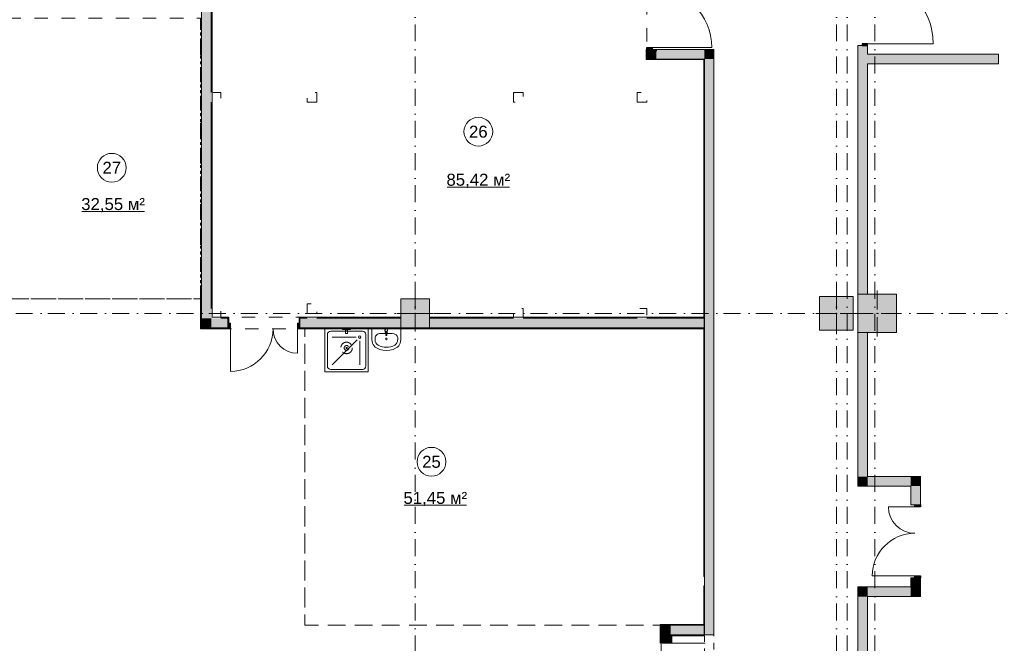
# Model space of a CAD drawing. Header units: millimetres. Extents: x -14761 to 157739, y -22400 to 107990.
# Tile 76 of 81: x 126760 to 147274, y 47125 to 60120. Entities that reach past the tile are written whole.
import ezdxf

# ---------------------------------------------------------------- set-up
doc = ezdxf.new("R2010")
doc.units = ezdxf.units.MM
doc.header["$MEASUREMENT"] = 0
for name, pattern in [('короткая штриховая', [282.222222, 141.111111, -141.111111]), ('Невидимая', [391.222223, 282.222223, -109]), ('Штриховая', [564.444447, 282.222223, -282.222223]), ('Штрихпунктирная', [670.277762, 352.777767, -176.388884, 0, -141.111112])]:
    doc.linetypes.add(name, pattern=pattern)
for name, color, linetype in [('Интерьер - Оборудование', 7, 'Continuous'), ('Интерьер - Сантехника', 7, 'Continuous'), ('Конструктив - ГКЛ', 7, 'Continuous'), ('Конструктив - Колонны', 7, 'Continuous'), ('Конструктив - Стены Блок 200 нов', 7, 'Continuous'), ('Конструктив - Стены Внутр сущ.', 7, 'Continuous'), ('Элемент Модели - Зона', 7, 'Continuous'), ('Элемент Модели - Оси', 7, 'Continuous')]:
    doc.layers.add(name, color=color, linetype=linetype)
doc.styles.add('СГЕНЕРИР_СТИЛЬ_1', font='txt')

msp = doc.modelspace()

# ---------------------------------------------------------------- hatches: boundary and pattern name
at = {"layer": 'Конструктив - ГКЛ', "linetype": 'Continuous', "lineweight": 0, "true_color": 0x000000}
for points in [[(139813, 59300), (139825, 59300), (139825, 59500), (139813, 59500)], [(139825, 59300), (139813, 59300), (139813, 59288)], [(139825, 59300), (139813, 59288), (139825, 59288)], [(139825, 59288), (141013, 59288), (141013, 59300), (139825, 59300)], [(141013, 59288), (141025, 59300), (141013, 59300)], [(141013, 59288), (141025, 59288), (141025, 59300)], [(141013, 59288), (141013, 53925), (141025, 53925), (141025, 59288)], [(141013, 53920), (141013, 53900), (141025, 53900), (141025, 53920)], [(141013, 53700), (141013, 53680), (141025, 53680), (141025, 53700)], [(141013, 53675), (141013, 48520), (141025, 48520), (141025, 53675)], [(141025, 47500), (141025, 48320), (141013, 48320), (141013, 47500)]]:
    msp.add_hatch(color=18, dxfattribs=at).paths.add_polyline_path(points)
at = {"layer": 'Конструктив - Колонны', "linetype": 'Continuous', "lineweight": 0, "true_color": 0x000000}
for points in [[(144225, 53600), (145025, 53600), (145025, 54400), (144225, 54400)], [(134700, 53700), (135300, 53700), (135300, 54300), (134700, 54300)], [(143425, 53650), (144125, 53650), (144125, 54350), (143425, 54350)]]:
    msp.add_hatch(color=18, dxfattribs=at).paths.add_polyline_path(points)
at = {"layer": 'Конструктив - Стены Блок 200 нов', "linetype": 'Continuous', "lineweight": 0, "true_color": 0x000000}
for points in [[(130550, 53700), (130550, 71738), (130530, 71738), (130530, 53700)], [(130750, 53900), (130750, 62700), (130550, 62700), (130550, 53900)], [(130770, 62680), (130750, 62680), (130750, 58600), (130770, 58600)], [(130758, 58592), (130758, 58408), (130770, 58408), (130770, 58592)], [(130750, 54100), (130770, 54100), (130770, 58400), (130750, 58400)], [(130770, 54092), (130758, 54092), (130758, 53920), (130770, 53920)], [(130550, 53900), (130550, 53700), (130750, 53900)], [(130750, 53900), (130550, 53700), (130750, 53700)], [(130750, 53700), (131100, 53700), (131100, 53795), (131100, 53900), (130750, 53900)], [(130758, 53908), (130770, 53920), (130758, 53920)], [(130770, 53920), (130758, 53908), (130770, 53908)], [(130770, 53908), (130942, 53908), (130942, 53920), (130770, 53920)], [(130950, 53900), (131100, 53900), (131100, 53920), (130950, 53920)], [(131100, 53920), (131100, 53900), (131100, 53795), (131120, 53795), (131120, 53920)], [(131100, 53680), (131150, 53680), (131150, 53795), (131100, 53795)], [(132600, 53795), (132550, 53795), (132550, 53680), (132600, 53680)], [(132580, 53920), (132580, 53795), (132600, 53795), (132600, 53900), (132600, 53920)], [(132600, 53920), (132600, 53900), (132750, 53900), (132750, 53920)], [(132600, 53795), (132600, 53700), (134700, 53700), (134700, 53900), (132600, 53900)], [(132942, 53920), (132758, 53920), (132758, 53908), (132942, 53908)], [(132950, 53900), (134700, 53900), (134700, 53920), (132950, 53920)], [(135300, 53900), (137050, 53900), (137050, 53920), (135300, 53920)], [(141013, 53900), (135300, 53900), (135300, 53700), (141013, 53700)], [(137242, 53920), (137058, 53920), (137058, 53908), (137242, 53908)], [(137250, 53900), (139625, 53900), (139625, 53920), (137250, 53920)], [(139817, 53920), (139633, 53920), (139633, 53908), (139817, 53908)], [(139825, 53900), (141013, 53900), (141013, 53920), (139825, 53920)], [(141013, 53900), (141013, 53700), (141025, 53700), (141025, 53900)], [(130530, 53700), (130530, 53680), (130550, 53700)], [(130530, 53680), (130550, 53680), (130550, 53700)], [(130550, 53680), (131100, 53680), (131100, 53700), (130550, 53700)], [(141013, 53700), (132600, 53700), (132600, 53680), (141013, 53680)], [(140125, 47520), (140105, 47520), (140125, 47500)], [(140125, 47500), (140105, 47520), (140105, 47500)], [(140125, 47500), (140105, 47500), (140105, 47165), (140125, 47165)], [(140125, 47500), (141013, 47500), (141013, 47520), (140125, 47520)], [(140325, 47500), (140125, 47500), (140325, 47300)], [(140325, 47300), (140125, 47500), (140125, 47300)], [(140325, 47300), (141013, 47300), (141013, 47500), (140325, 47500)], [(141013, 47500), (141013, 47300), (141025, 47300), (141025, 47500)], [(141020, 47500), (141020, 47300), (141025, 47300), (141025, 47500)], [(140125, 47165), (140220, 47165), (140325, 47165), (140325, 47300), (140125, 47300)], [(140345, 47300), (140325, 47300), (140345, 47280)], [(140345, 47280), (140325, 47300), (140325, 47280)], [(140325, 47280), (140325, 47165), (140345, 47165), (140345, 47280)], [(140345, 47280), (141013, 47280), (141013, 47300), (140345, 47300)], [(140220, 47165), (140105, 47165), (140105, 47125), (140220, 47125)], [(140345, 47145), (140345, 47165), (140325, 47165), (140220, 47165), (140220, 47145)]]:
    msp.add_hatch(color=18, dxfattribs=at).paths.add_polyline_path(points)
at = {"layer": 'Конструктив - Стены Внутр сущ.', "linetype": 'Continuous', "lineweight": 0, "true_color": 0x000000}
for points in [[(139825, 59500), (139940, 59500), (139940, 59540), (139825, 59540)], [(140025, 59500), (139825, 59500), (139825, 59300)], [(140025, 59500), (139825, 59300), (140025, 59300)], [(141025, 59500), (140025, 59500), (140025, 59300), (141025, 59300)], [(141025, 59300), (141225, 59300), (141225, 59500)], [(141025, 59500), (141025, 59300), (141225, 59500)], [(144225, 54400), (144425, 54400), (144425, 59580), (144225, 59580)], [(144425, 59580), (144425, 59620), (144310, 59620), (144310, 59580)], [(141025, 59300), (141025, 47300), (141225, 47300), (141225, 59300)], [(147151, 59400), (144425, 59400), (144425, 59200), (147151, 59200)], [(144225, 50600), (144425, 50600), (144425, 53600), (144225, 53600)], [(144425, 50600), (144225, 50400), (144425, 50400)], [(144425, 50600), (144225, 50600), (144225, 50400)], [(144425, 50400), (145325, 50400), (145325, 50600), (144425, 50600)], [(145325, 50400), (145525, 50600), (145325, 50600)], [(145325, 50400), (145525, 50400), (145525, 50600)], [(145325, 50400), (145325, 50010), (145525, 50010), (145525, 50400)], [(145525, 50010), (145410, 50010), (145410, 49970), (145525, 49970)], [(145325, 48300), (145525, 48300), (145525, 48490), (145325, 48490)], [(145410, 48490), (145525, 48490), (145525, 48530), (145410, 48530)], [(144225, 48100), (144425, 48100), (144225, 48300)], [(144225, 48300), (144425, 48100), (144425, 48300)], [(145325, 48300), (144425, 48300), (144425, 48100), (145325, 48100)], [(145325, 48100), (145525, 48100), (145325, 48300)], [(145325, 48300), (145525, 48100), (145525, 48300)], [(144225, 48100), (144225, 45400), (144425, 45400), (144425, 48100)]]:
    msp.add_hatch(color=18, dxfattribs=at).paths.add_polyline_path(points)

# ---------------------------------------------------------------- linework, layer by layer
at = {"color": 7, "linetype": 'короткая штриховая', "lineweight": 15}
msp.add_lwpolyline([(141225, 47300), (141025, 47300), (141025, 45300), (141225, 45300)], close=True, dxfattribs=at)
at = {"layer": 'Интерьер - Оборудование', "color": 7, "linetype": 'Continuous', "lineweight": 15}
for p, q in [((134383, 53611), (134383, 53626)), ((134383, 53626), (134410, 53626)), ((134410, 53626), (134410, 53611))]:
    msp.add_line(p, q, dxfattribs=at)
at = {"layer": 'Интерьер - Оборудование', "color": 7, "linetype": 'Continuous', "lineweight": 15, "flags": 128}
msp.add_lwpolyline([(134371, 53651), (134375, 53609, 0.12102), (134379, 53600), (134385, 53547, 0.882566), (134408, 53547), (134414, 53600, 0.12102), (134417, 53609), (134421, 53651, 1)], format="xyb", close=True, dxfattribs=at)
at = {"layer": 'Интерьер - Оборудование', "color": 7, "linetype": 'Continuous', "lineweight": 15}
for radius, start, end in [(21.1, 212.771, 327.229), (13.6, 180, 0)]:
    msp.add_arc((134396, 53611), radius, start, end, dxfattribs=at)
at = {"layer": 'Интерьер - Сантехника', "color": 7, "linetype": 'Continuous', "lineweight": 15}
for p, q in [((133170, 52900), (133170, 53560)), ((133240, 53630), (133900, 53630)), ((133590, 53665), (133550, 53665)), ((133590, 53635), (133550, 53635)), ((133970, 53560), (133970, 52900)), ((134281, 53583), (134519, 53583)), ((133770, 53505), (133270, 53505)), ((133792, 53452), (133270, 52930)), ((133845, 53430), (133845, 52930)), ((134165, 53492), (134165, 53446)), ((134635, 53492), (134635, 53446)), ((133900, 52830), (133240, 52830))]:
    msp.add_line(p, q, dxfattribs=at)
at = {"layer": 'Интерьер - Сантехника', "color": 7, "linetype": 'Continuous', "lineweight": 15, "flags": 128}
for points in [[(134020, 53680), (134020, 52780), (133120, 52780), (133120, 53680)], [(133653, 53680), (133653, 53665), (133590, 53665), (133590, 53635), (133592, 53635), (133592, 53580), (133548, 53580), (133548, 53635), (133550, 53635), (133550, 53665), (133487, 53665), (133487, 53680)], [(134700, 53675), (134700, 53446), (134697, 53412), (134689, 53380), (134674, 53349), (134656, 53322), (134632, 53298), (134605, 53279), (134540, 53249), (134471, 53231), (134400, 53225), (134329, 53231), (134260, 53249), (134195, 53279), (134168, 53298), (134144, 53322), (134126, 53349), (134111, 53380), (134103, 53412), (134100, 53446), (134100, 53675)]]:
    msp.add_lwpolyline(points, close=True, dxfattribs=at)
at = {"layer": 'Интерьер - Сантехника', "color": 7, "linetype": 'Невидимая', "lineweight": 15}
for radius in [120, 50, 12]:
    msp.add_circle((133570, 53280), radius, dxfattribs=at)
at = {"layer": 'Интерьер - Сантехника', "color": 7, "linetype": 'Continuous', "lineweight": 15}
for centre, radius in [((133845, 53505), 25), ((134400, 53468), 17.5)]:
    msp.add_circle(centre, radius, dxfattribs=at)
for centre, start, end in [((133240, 53560), 90, 180), ((133900, 53560), 0, 90), ((133240, 52900), 180, 270), ((133900, 52900), 270, 0)]:
    msp.add_arc(centre, 70, start, end, dxfattribs=at)
for centre, major_axis, ratio, start_param, end_param in [((134281, 53492), (116, 0), 0.783646, 1.570796, 3.141593), ((134519, 53492), (116, 0), 0.783646, 0, 1.570796), ((134281, 53446), (0, 121), 0.956522, 1.570796, 2.644618), ((134400, 53675), (0, 382), 0.956522, 2.644618, 3.638567), ((134519, 53446), (0, 121), 0.956522, 3.638567, 4.712389)]:
    msp.add_ellipse(centre, major_axis=major_axis, ratio=ratio, start_param=start_param, end_param=end_param, dxfattribs=at)
at = {"layer": 'Конструктив - ГКЛ', "color": 251, "linetype": 'Continuous', "lineweight": 5, "true_color": 0x575757}
for p, q in [((139825, 59500), (139813, 59500)), ((139825, 59500), (139813, 59500)), ((141013, 48520), (141025, 48520)), ((141025, 48320), (141013, 48320)), ((141025, 47300), (141013, 47300)), ((141025, 47300), (141013, 47300))]:
    msp.add_line(p, q, dxfattribs=at)
at = {"layer": 'Конструктив - ГКЛ', "color": 251, "linetype": 'Continuous', "lineweight": 20, "true_color": 0x575757}
for p, q in [((141025, 53900), (141013, 53900)), ((141025, 53900), (141013, 53900)), ((141025, 53700), (141025, 53900)), ((141013, 53700), (141025, 53700)), ((141013, 53700), (141025, 53700)), ((141025, 47500), (141013, 47500)), ((141025, 47500), (141013, 47500)), ((141025, 47300), (141025, 47500))]:
    msp.add_line(p, q, dxfattribs=at)
at = {"layer": 'Конструктив - ГКЛ', "color": 251, "linetype": 'Continuous', "lineweight": 20, "true_color": 0x575757, "flags": 128}
for points in [[(139813, 59500), (139813, 59300)], [(139825, 59300), (139825, 59500)], [(139813, 59288), (141013, 59288)], [(141013, 59300), (139825, 59300)], [(141013, 59288), (141013, 53925)], [(141025, 48520), (141025, 59300)], [(141013, 53920), (141013, 53900)], [(141013, 53700), (141013, 53680)], [(141013, 53675), (141013, 48520)], [(141013, 48320), (141013, 47500)], [(141025, 47300), (141025, 48320)]]:
    msp.add_lwpolyline(points, dxfattribs=at)
at = {"layer": 'Конструктив - ГКЛ', "color": 251, "linetype": 'Continuous', "lineweight": 5, "true_color": 0x575757, "flags": 128}
for points in [[(139813, 59288), (139813, 59300)], [(141025, 59300), (141013, 59300)]]:
    msp.add_lwpolyline(points, dxfattribs=at)
at = {"layer": 'Конструктив - Колонны', "color": 251, "linetype": 'Continuous', "lineweight": 5, "true_color": 0x575757}
for p, q in [((135000, 54080), (135000, 54380)), ((143775, 54080), (143775, 54430)), ((144625, 54080), (144625, 54480)), ((134920, 54000), (134620, 54000)), ((135080, 54000), (135380, 54000)), ((143695, 54000), (143345, 54000)), ((143855, 54000), (144205, 54000)), ((144545, 54000), (144145, 54000)), ((144705, 54000), (145105, 54000)), ((135000, 53920), (135000, 53620)), ((143775, 53920), (143775, 53570)), ((144625, 53920), (144625, 53520))]:
    msp.add_line(p, q, dxfattribs=at)
at = {"layer": 'Конструктив - Колонны', "color": 251, "linetype": 'Continuous', "lineweight": 15, "true_color": 0x575757, "flags": 128}
for points in [[(144225, 53600), (145025, 53600), (145025, 54400), (144225, 54400)], [(134700, 53700), (135300, 53700), (135300, 54300), (134700, 54300)], [(143425, 53650), (144125, 53650), (144125, 54350), (143425, 54350)]]:
    msp.add_lwpolyline(points, close=True, dxfattribs=at)
at = {"layer": 'Конструктив - Колонны', "color": 251, "linetype": 'Continuous', "lineweight": 5, "true_color": 0x575757}
for p in [(135000, 54000), (143775, 54000), (144625, 54000)]:
    msp.add_point(p, dxfattribs=at)
at = {"layer": 'Конструктив - Стены Блок 200 нов', "color": 251, "linetype": 'Continuous', "lineweight": 20, "true_color": 0x575757}
for p, q in [((130550, 62700), (130550, 53900)), ((130750, 58600), (130750, 62700)), ((130750, 54100), (130750, 58400)), ((130550, 53900), (130550, 53700)), ((130550, 53900), (130550, 53700)), ((131100, 53900), (130950, 53900)), ((131100, 53920), (131120, 53920)), ((131100, 53920), (131120, 53920)), ((131100, 53900), (131100, 53795)), ((131100, 53795), (131120, 53795)), ((131100, 53700), (131100, 53795)), ((131100, 53700), (131100, 53795)), ((131100, 53700), (131100, 53795)), ((131120, 53795), (131120, 53920)), ((131120, 53795), (131120, 53920)), ((132580, 53795), (132580, 53920)), ((132600, 53920), (132580, 53920)), ((132600, 53920), (132580, 53920)), ((132580, 53795), (132580, 53920)), ((132600, 53795), (132580, 53795)), ((132750, 53900), (132600, 53900)), ((132600, 53900), (132600, 53795)), ((132600, 53700), (132600, 53795)), ((132600, 53700), (132600, 53795)), ((132600, 53700), (132600, 53795)), ((134700, 53900), (132950, 53900)), ((137050, 53900), (135300, 53900)), ((139625, 53900), (137250, 53900)), ((141013, 53900), (139825, 53900)), ((130550, 53700), (130750, 53700)), ((130750, 53700), (131100, 53700)), ((131100, 53680), (131100, 53700)), ((131100, 53680), (131100, 53700)), ((131100, 53680), (131100, 53700)), ((132600, 53700), (134700, 53700)), ((132600, 53680), (132600, 53700)), ((132600, 53680), (132600, 53700)), ((132600, 53680), (132600, 53700)), ((135300, 53700), (141013, 53700)), ((140325, 47500), (140125, 47500)), ((140125, 47500), (140125, 47300)), ((140325, 47500), (140125, 47500)), ((141013, 47500), (140325, 47500)), ((140125, 47300), (140125, 47165)), ((140345, 47300), (140325, 47300)), ((140325, 47165), (140325, 47300)), ((140345, 47300), (140325, 47300)), ((140345, 47300), (141013, 47300)), ((140105, 47165), (140125, 47165)), ((140125, 47165), (140220, 47165)), ((140220, 47165), (140220, 47145)), ((140325, 47165), (140220, 47165)), ((140220, 47145), (140345, 47145)), ((140345, 47165), (140345, 47145))]:
    msp.add_line(p, q, dxfattribs=at)
at = {"layer": 'Конструктив - Стены Блок 200 нов', "color": 251, "linetype": 'Continuous', "lineweight": 5, "true_color": 0x575757}
for p, q in [((131150, 53795), (131100, 53795)), ((131100, 53795), (131100, 53680)), ((131150, 53680), (131150, 53795)), ((132600, 53795), (132550, 53795)), ((132550, 53795), (132550, 53680)), ((132600, 53680), (132600, 53795)), ((131100, 53680), (131150, 53680)), ((131150, 53680), (131150, 52792)), ((132550, 53680), (132600, 53680)), ((132550, 53680), (132550, 53168))]:
    msp.add_line(p, q, dxfattribs=at)
at = {"layer": 'Конструктив - Стены Блок 200 нов', "color": 251, "linetype": 'Continuous', "lineweight": 15, "true_color": 0x575757}
for p, q in [((140105, 47125), (140105, 47165)), ((140105, 47165), (140220, 47165)), ((140105, 47165), (140125, 47165)), ((140105, 47165), (140125, 47165)), ((140220, 47125), (140105, 47125)), ((140125, 47165), (140220, 47165)), ((140125, 47165), (140220, 47165)), ((140220, 47165), (140220, 47125)), ((140220, 47145), (140345, 47145)), ((140220, 47125), (141045, 47125)), ((140345, 47165), (140345, 47145))]:
    msp.add_line(p, q, dxfattribs=at)
at = {"layer": 'Конструктив - Стены Блок 200 нов', "color": 251, "linetype": 'Continuous', "lineweight": 20, "true_color": 0x575757, "flags": 128}
for points in [[(130770, 58600), (130770, 62680)], [(130530, 60090), (130530, 60030)], [(130530, 59970), (130530, 59910)], [(130530, 59850), (130530, 59790)], [(130530, 59730), (130530, 59670)], [(130530, 59610), (130530, 59550)], [(130530, 59490), (130530, 59430)], [(130530, 59370), (130530, 59310)], [(130530, 59250), (130530, 59190)], [(130530, 59130), (130530, 59070)], [(130530, 59010), (130530, 58950)], [(130530, 58890), (130530, 58830)], [(130530, 58770), (130530, 58710)], [(130530, 58650), (130530, 58590)], [(130530, 58530), (130530, 58470)], [(130770, 58408), (130770, 58592)], [(130530, 58410), (130530, 58350)], [(130530, 58290), (130530, 58230)], [(130770, 54100), (130770, 58400)], [(130530, 58170), (130530, 58110)], [(130530, 58050), (130530, 57990)], [(130530, 57930), (130530, 57870)], [(130530, 57810), (130530, 57750)], [(130530, 57690), (130530, 57630)], [(130530, 57570), (130530, 57510)], [(130530, 57450), (130530, 57390)], [(130530, 57330), (130530, 57270)], [(130530, 57210), (130530, 57150)], [(130530, 57090), (130530, 57030)], [(130530, 56970), (130530, 56910)], [(130530, 56850), (130530, 56790)], [(130530, 56730), (130530, 56670)], [(130530, 56610), (130530, 56550)], [(130530, 56490), (130530, 56430)], [(130530, 56370), (130530, 56310)], [(130530, 56250), (130530, 56190)], [(130530, 56130), (130530, 56070)], [(130530, 56010), (130530, 55950)], [(130530, 55890), (130530, 55830)], [(130530, 55770), (130530, 55710)], [(130530, 55650), (130530, 55590)], [(130530, 55530), (130530, 55470)], [(130530, 55410), (130530, 55350)], [(130530, 55290), (130530, 55230)], [(130530, 55170), (130530, 55110)], [(130530, 55050), (130530, 54990)], [(130530, 54930), (130530, 54870)], [(130530, 54810), (130530, 54750)], [(130530, 54690), (130530, 54630)], [(130530, 54570), (130530, 54510)], [(130530, 54450), (130530, 54390)], [(130530, 54330), (130530, 53700)], [(130770, 53920), (130770, 54092)], [(130942, 53920), (130770, 53920)], [(131100, 53920), (130950, 53920)], [(132750, 53920), (132600, 53920)], [(132942, 53920), (132758, 53920)], [(134700, 53920), (132950, 53920)], [(137050, 53920), (135300, 53920)], [(137242, 53920), (137058, 53920)], [(139625, 53920), (137250, 53920)], [(139817, 53920), (139633, 53920)], [(141013, 53920), (139825, 53920)], [(141013, 53900), (141013, 53920)], [(130530, 53680), (130530, 53700)], [(130530, 53680), (131100, 53680)], [(132600, 53680), (141013, 53680)], [(141013, 53680), (141013, 53700)], [(140105, 47520), (140125, 47520)], [(140105, 47520), (140105, 47165)], [(141013, 47520), (140125, 47520)], [(141013, 47520), (141013, 47500)], [(140345, 47165), (140345, 47280)], [(140345, 47280), (141013, 47280)], [(141013, 47300), (141013, 47280)]]:
    msp.add_lwpolyline(points, dxfattribs=at)
at = {"layer": 'Конструктив - Стены Блок 200 нов', "color": 251, "linetype": 'Continuous', "lineweight": 5, "true_color": 0x575757}
for centre, radius, start, end in [((131150, 53680), 888, 270, 0), ((132550, 53680), 512, 180, 270)]:
    msp.add_arc(centre, radius, start, end, dxfattribs=at)
at = {"layer": 'Конструктив - Стены Внутр сущ.', "color": 251, "linetype": 'Continuous', "lineweight": 30, "true_color": 0x575757}
for p, q in [((139825, 59500), (139825, 59540)), ((139825, 59540), (139940, 59540)), ((139940, 59500), (139825, 59500)), ((139940, 59540), (139940, 59500)), ((144425, 59620), (144310, 59620)), ((144310, 59620), (144310, 59580)), ((144310, 59580), (144425, 59580)), ((144425, 59580), (144425, 59620)), ((145410, 49970), (145410, 50010)), ((145410, 50010), (145525, 50010)), ((145525, 49970), (145410, 49970)), ((145525, 50010), (145525, 49970)), ((145410, 48490), (145410, 48530)), ((145410, 48530), (145525, 48530)), ((145525, 48490), (145410, 48490)), ((145525, 48530), (145525, 48490))]:
    msp.add_line(p, q, dxfattribs=at)
at = {"layer": 'Конструктив - Стены Внутр сущ.', "color": 251, "linetype": 'Continuous', "lineweight": 20, "true_color": 0x575757}
for p, q in [((139825, 59500), (139825, 59463)), ((139825, 59500), (139940, 59500)), ((139825, 59500), (139940, 59500)), ((139825, 59500), (139940, 59500)), ((139825, 59500), (139825, 59463)), ((139825, 59500), (139825, 59463)), ((139940, 59500), (140025, 59500)), ((139940, 59500), (140025, 59500)), ((139940, 59500), (140025, 59500)), ((140025, 59500), (140025, 59463)), ((140025, 59500), (140025, 59463)), ((140025, 59500), (140025, 59463)), ((144225, 59580), (144225, 59543)), ((144310, 59580), (144225, 59580)), ((144310, 59580), (144225, 59580)), ((144310, 59580), (144225, 59580)), ((144225, 59580), (144225, 59543)), ((144225, 59580), (144225, 59543)), ((144425, 59580), (144310, 59580)), ((144425, 59580), (144310, 59580)), ((144425, 59580), (144310, 59580)), ((144425, 59580), (144425, 59543)), ((144425, 59580), (144425, 59543)), ((144425, 59580), (144425, 59543)), ((145325, 50010), (145325, 50047)), ((145325, 50010), (145325, 50047)), ((145325, 50010), (145325, 50047)), ((145410, 50010), (145325, 50010)), ((145410, 50010), (145325, 50010)), ((145410, 50010), (145325, 50010)), ((145525, 50010), (145410, 50010)), ((145525, 50010), (145410, 50010)), ((145525, 50010), (145410, 50010)), ((145525, 50010), (145525, 50047)), ((145525, 50010), (145525, 50047)), ((145525, 50010), (145525, 50047)), ((145325, 48490), (145325, 48453)), ((145410, 48490), (145325, 48490)), ((145410, 48490), (145325, 48490)), ((145410, 48490), (145325, 48490)), ((145325, 48490), (145325, 48453)), ((145325, 48490), (145325, 48453)), ((145525, 48490), (145410, 48490)), ((145525, 48490), (145410, 48490)), ((145525, 48490), (145410, 48490)), ((145525, 48490), (145525, 48453)), ((145525, 48490), (145525, 48453)), ((145525, 48490), (145525, 48453)), ((141225, 47300), (141025, 47300)), ((141225, 47300), (141025, 47300))]:
    msp.add_line(p, q, dxfattribs=at)
at = {"layer": 'Конструктив - Стены Внутр сущ.', "color": 251, "linetype": 'Continuous', "lineweight": 15, "true_color": 0x575757}
for p, q in [((139940, 59540), (141180, 59540)), ((144425, 59620), (145795, 59620)), ((145410, 49970), (144858, 49970)), ((145410, 48530), (144522, 48530))]:
    msp.add_line(p, q, dxfattribs=at)
at = {"layer": 'Конструктив - Стены Внутр сущ.', "color": 251, "linetype": 'Continuous', "lineweight": 20, "true_color": 0x575757, "flags": 128}
for points in [[(139825, 59500), (139825, 59300)], [(141225, 59500), (140025, 59500)], [(141225, 59500), (141225, 59300)], [(144225, 59580), (144225, 54400)], [(144425, 59400), (144425, 59580)], [(139825, 59300), (141025, 59300)], [(141025, 59300), (141025, 47300)], [(141225, 47300), (141225, 59300)], [(147151, 59400), (144425, 59400)], [(147151, 59200), (147151, 59400)], [(144425, 54400), (144425, 59200)], [(144425, 59200), (147151, 59200)], [(144225, 53600), (144225, 50400)], [(144425, 50600), (144425, 53600)], [(145325, 50600), (144425, 50600)], [(145525, 50600), (145325, 50600)], [(145525, 50010), (145525, 50600)], [(144225, 50400), (144425, 50400)], [(144425, 50400), (145325, 50400)], [(145325, 50400), (145325, 50010)], [(145325, 48490), (145325, 48300)], [(145525, 48100), (145525, 48490)], [(144225, 48300), (144225, 48100)], [(145325, 48300), (144225, 48300)], [(144225, 48100), (144225, 45400)], [(144425, 48100), (145325, 48100)], [(144425, 45400), (144425, 48100)], [(145525, 48100), (145325, 48100)]]:
    msp.add_lwpolyline(points, dxfattribs=at)
at = {"layer": 'Конструктив - Стены Внутр сущ.', "color": 251, "linetype": 'Continuous', "lineweight": 5, "true_color": 0x575757}
for centre, radius, start, end in [((144425, 59620), 1370, 0, 90), ((139940, 59540), 1240, 0, 90), ((145410, 49970), 552, 180, 270), ((145410, 48530), 888, 90, 180)]:
    msp.add_arc(centre, radius, start, end, dxfattribs=at)
at = {"layer": 'Элемент Модели - Зона', "color": 7, "linetype": 'Continuous', "lineweight": 15}
for p, q in [((135665, 56633), (136965, 56633)), ((128056, 56126), (129357, 56126)), ((134768, 50003), (136069, 50003))]:
    msp.add_line(p, q, dxfattribs=at)
at = {"layer": 'Элемент Модели - Зона', "color": 7, "linetype": 'Штриховая', "lineweight": 15, "flags": 128}
for points in [[(36150, 44957), (36110, 44957), (36110, 36320), (41880, 36320), (41880, 39142), (45143, 42405), (45157, 42391), (45157, 42420), (63300, 42420), (63300, 42400), (77400, 42400), (77400, 42420), (114081, 42420), (117317, 39177), (117320, 38842), (117320, 36305), (117360, 36305), (117360, 34300), (117120, 34300), (117120, 35700), (116700, 35700), (116700, 36100), (108300, 36100), (108300, 35700), (107700, 35700), (107700, 36100), (99320, 36100), (99320, 26970), (107700, 26970), (107700, 27650), (108300, 27650), (108300, 26460), (112380, 26460), (112380, 27370), (112500, 27370), (112500, 21180), (117120, 21180), (117120, 26250), (116650, 26250), (116650, 27750), (117120, 27750), (117120, 32800), (117360, 32800), (117360, 20150), (117120, 20150), (117120, 20940), (99320, 20940), (99320, 14650), (117120, 14650), (117120, 17700), (116700, 17700), (116700, 18326), (117120, 18326), (117120, 18650), (117360, 18650), (117360, 18320), (120850, 18320), (120850, 37205), (120239, 37205), (120239, 45000), (125700, 45000), (125700, 45300), (126300, 45300), (126300, 45000), (141025, 45000), (141025, 45100), (140125, 45100), (140125, 47500), (132700, 47500), (132700, 53680), (130530, 53680), (130530, 54300), (129183, 54300), (126300, 54300), (126300, 53700), (125700, 53700), (125700, 54213), (124800, 54213), (117300, 54213), (117300, 53700), (116700, 53700), (116700, 54213), (108300, 54213), (108300, 53700), (107700, 53700), (107700, 54213), (99300, 54213), (99300, 53700), (98700, 53700), (98700, 54213), (90650, 54213), (90650, 53700), (90050, 53700), (89950, 53700), (89950, 48633), (77450, 48633), (77450, 53800), (77450, 61690), (77460, 61690), (77460, 67850), (74720, 67850), (74720, 59730), (73965, 59730), (73965, 54212), (72300, 54212), (72300, 53700), (71700, 53700), (71700, 54212), (63300, 54212), (63300, 53700), (62700, 53700), (62700, 54212), (61025, 54212), (61025, 46500), (61025, 45000), (54300, 45000), (54300, 44700), (53700, 44700), (53700, 45000), (45300, 45000), (45300, 44700), (44700, 44700), (44700, 45000), (36750, 45000), (36750, 44700), (36150, 44700)], [(140225, 62680), (130770, 62680), (130770, 58600), (130950, 58600), (130950, 58400), (130770, 58400), (130770, 54100), (130950, 54100), (130950, 53920), (134700, 53920), (134700, 54300), (135300, 54300), (135300, 53920), (137050, 53920), (137050, 54100), (137250, 54100), (137250, 53920), (139625, 53920), (139625, 54100), (139825, 54100), (139825, 53920), (141025, 53920), (141025, 59300), (139825, 59300), (139825, 62260), (140225, 62260)], [(130530, 54300), (130530, 60150), (126249, 60150), (124800, 58701), (124800, 54213), (125700, 54213), (125700, 54300), (129183, 54300)], [(132950, 58400), (132750, 58400), (132750, 58600), (132950, 58600)], [(137050, 58600), (137250, 58600), (137250, 58400), (137050, 58400)], [(139625, 58400), (139625, 58600), (139825, 58600), (139825, 58400)], [(132750, 54000), (132750, 54200), (132950, 54200), (132950, 54000)], [(132700, 47500), (141025, 47500), (141025, 48520), (141025, 53680), (132700, 53680)]]:
    msp.add_lwpolyline(points, close=True, dxfattribs=at)
at = {"layer": 'Элемент Модели - Зона', "color": 7, "linetype": 'Continuous', "lineweight": 15, "flags": 128}
for points in [[(136615, 57787, 1), (136015, 57787, 1)], [(128978, 57035, 1), (128378, 57035, 1)], [(135639, 50908, 1), (135039, 50908, 1)]]:
    msp.add_lwpolyline(points, format="xyb", close=True, dxfattribs=at)
at = {"layer": 'Элемент Модели - Оси', "color": 7, "linetype": 'Штрихпунктирная', "lineweight": 15}
for p, q in [((135000, 92200), (135000, -1975)), ((143775, 92200), (143775, -1975)), ((144000, 92200), (144000, -1975)), ((144575, 92200), (144575, -1975)), ((-12761, 54000), (155650, 54000))]:
    msp.add_line(p, q, dxfattribs=at)

# ---------------------------------------------------------------- texts
at = {"layer": 'Элемент Модели - Зона', "color": 7, "lineweight": 15, "char_height": 250, "attachment_point": 5, "style": 'СГЕНЕРИР_СТИЛЬ_1'}
for s, insert in [('\\A1;{\\pqc;\\fArial|b0|i0|c204|p38;26}', (136315, 57785)), ('\\A1;{\\pqc;\\fArial|b0|i0|c204|p38;27}', (128678, 57035)), ('\\A1;{\\pqc;\\fArial|b0|i0|c204|p38;85,42 м²}', (136315, 56762)), ('\\A1;{\\pqc;\\fArial|b0|i0|c204|p38;32,55 м²}', (128706, 56255)), ('\\A1;{\\pqc;\\fArial|b0|i0|c204|p38;25}', (135339, 50906)), ('\\A1;{\\pqc;\\fArial|b0|i0|c204|p38;51,45 м²}', (135419, 50132))]:
    msp.add_mtext(s, dxfattribs=dict(at, insert=insert))

doc.saveas('drawing.dxf')
